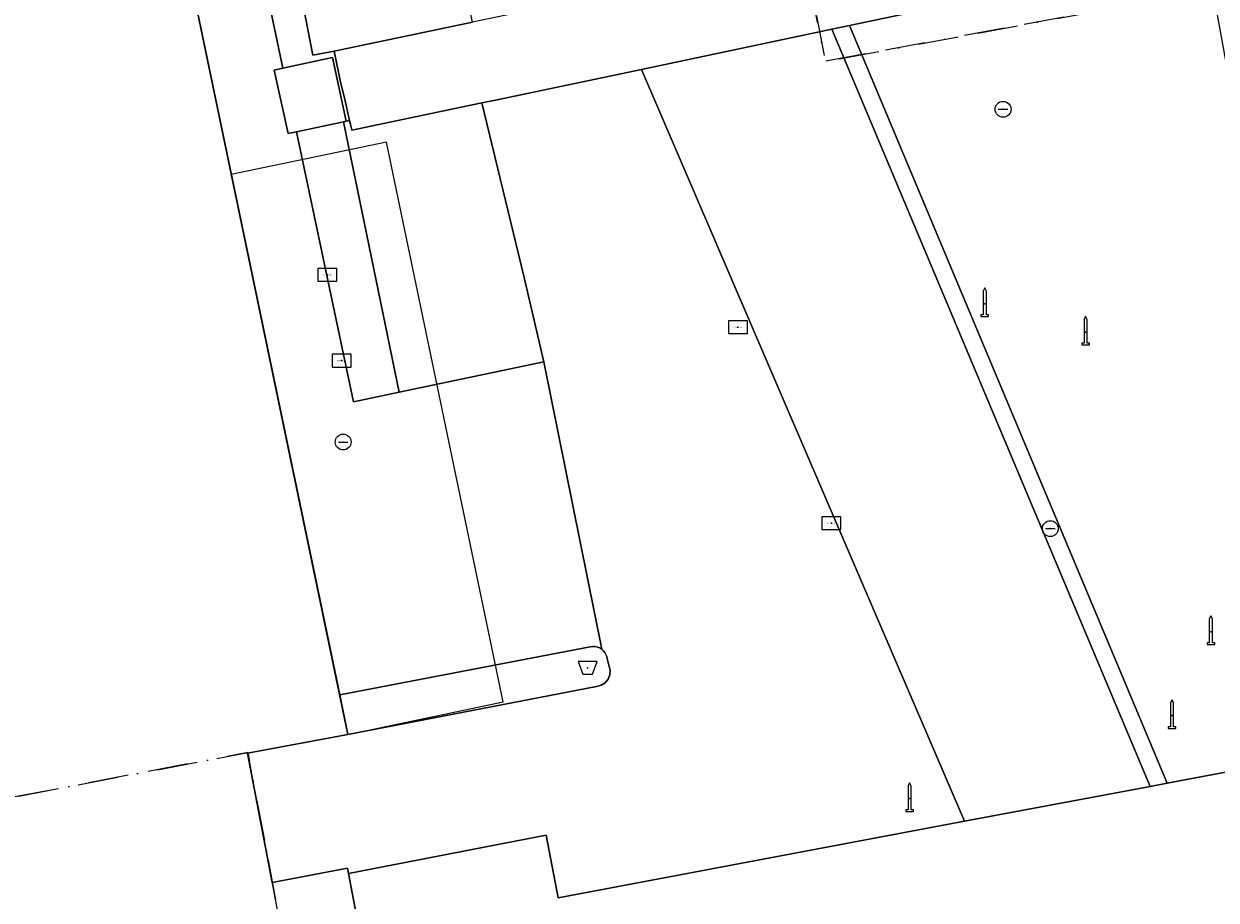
# Model space of a CAD drawing. Header units: millimetres. Extents: x 164728506 to 164943506, y 402859234 to 403059398.
# Tile 11 of 14: x 164836238 to 164873813, y 403001008 to 403028603. Entities that reach past the tile are written whole.
import ezdxf
from ezdxf.enums import TextEntityAlignment as Align

# ---------------------------------------------------------------- set-up
doc = ezdxf.new("R2010")
doc.units = ezdxf.units.MM
doc.header["$LTSCALE"] = 100
doc.linetypes.add('BORDER', pattern=[44.45, 12.7, -6.35, 12.7, -6.35, 0, -6.35])
for name, color, linetype in [('BAK', 14, 'Continuous'), ('BORD', 8, 'Continuous'), ('GEBOUWINSTALLATIE', 7, 'Continuous'), ('K--L9000_PERCEEL', 210, 'BORDER'), ('OVERIGBOUWWERK', 7, 'Continuous'), ('PAAL', 14, 'Continuous'), ('PAND', 240, 'Continuous'), ('PUT', 8, 'Continuous'), ('WEGDEEL', 8, 'Continuous')]:
    doc.layers.add(name, color=color, linetype=linetype)
doc.styles.get("Standard").update_dxf_attribs({"font": 'arial.ttf'})

# ---------------------------------------------------------------- blocks, each defined once
blk = doc.blocks.new('verkeersbord')
at = {"flags": 128}
blk.add_lwpolyline([(-300, -200), (300, -200), (300, 200), (-300, 200), (-300, -200)], dxfattribs=at)
blk.add_point((0, 0))
blk.add_text('Verkeersbord', height=35).set_placement((0, 0), align=Align.MIDDLE_CENTER)
blk = doc.blocks.new('PAAL')
at = {"flags": 128}
blk.add_lwpolyline([(-120, -400), (120, -400), (120, -350), (50, -350), (50, 400), (0, 500), (-50, 400), (-50, -350), (-120, -350), (-120, -400)], dxfattribs=at)
blk.add_point((0, 0))
blk = doc.blocks.new('PUT')
at = {"flags": 128}
blk.add_lwpolyline([(-150, 0), (150, 0)], dxfattribs=at)
blk.add_circle((0, 0), 250)
blk.add_point((0, 0))
blk = doc.blocks.new('BAK')
at = {"flags": 128}
blk.add_lwpolyline([(-150, -200), (150, -200), (300, 200), (-300, 200), (-150, -200)], dxfattribs=at)
blk.add_point((0, 0))

msp = doc.modelspace()

# ---------------------------------------------------------------- linework, layer by layer
at = {"layer": 'GEBOUWINSTALLATIE', "flags": 128}
msp.add_lwpolyline([(164847670, 403024879), (164842775, 403023859), (164846451, 403006228), (164851346, 403007249), (164847670, 403024879)], dxfattribs=at)
at = {"layer": 'K--L9000_PERCEEL', "flags": 128}
for points in [[(164728506, 403040476.125252), (164729171, 403039335), (164735004, 403010031), (164739536, 402987305), (164737267, 402986879), (164735535, 402986565), (164741518, 402955704), (164747148, 402926452), (164747963, 402926229), (164748753, 402926007), (164754285, 402895241), (164760455, 402860816), (164760709.125431, 402859398), (164801639.096418, 402859398), (164801014, 402862784), (164813826, 402865135), (164816896, 402865698), (164815160.185277, 402859398), (164846862.306409, 402859398), (164913849, 402872140), (164914838, 402874023), (164928506, 402876621.118342), (164928506, 403039774.590729), (164861492, 403027425), (164855269.358473, 403059398), (164836509.14906, 403059398), (164837365, 403054238), (164835717, 403053917), (164737911, 403034876), (164737857, 403034866), (164732382, 403045816), (164731355, 403047870), (164728506, 403053568), (164728506, 403040476.125252)], [(164855269.358473, 403059398), (164861492, 403027425), (164928506, 403039774.590729), (164928506, 403059398), (164855269.358473, 403059398)], [(164792075, 402992578), (164791862, 402992558), (164796039, 402970610), (164805424, 402972393), (164806607, 402966089), (164822568, 402969313), (164823636, 402964093), (164828144, 402942551), (164835805, 402905814), (164836407, 402903775), (164839276, 402890102), (164841442, 402879520), (164841499, 402879243), (164866222, 402883916), (164846191, 402990367), (164843294, 403005657), (164833049, 403003703), (164818493, 403000917), (164819108, 402997718), (164811928, 402996315), (164792075, 402992578)], [(164791862, 402992558), (164792075, 402992578), (164811928, 402996315), (164819108, 402997718), (164818493, 403000917), (164833049, 403003703), (164843294, 403005657), (164846191, 402990367), (164866222, 402883916), (164841499, 402879243), (164841442, 402879520), (164839276, 402890102), (164836407, 402903775), (164835805, 402905814), (164828144, 402942551), (164823636, 402964093), (164822568, 402969313), (164806607, 402966089), (164805424, 402972393), (164796039, 402970610), (164791862, 402992558)]]:
    msp.add_lwpolyline(points, dxfattribs=at)
at = {"layer": 'OVERIGBOUWWERK', "flags": 128}
msp.add_lwpolyline([(164845964, 403027542), (164844400, 403027205), (164844129, 403027147), (164844564, 403025147), (164844833, 403025205), (164846307, 403025523), (164846400, 403025543), (164845964, 403027542)], dxfattribs=at)
at = {"layer": 'PAND', "flags": 128}
msp.add_lwpolyline([(164864051, 402986453), (164863909, 402986427), (164863107, 402990732), (164863029, 402990718), (164862563, 402993272), (164859400, 402992684), (164859363, 402992859), (164846186, 402990355), (164845392, 402994540), (164847770, 402994991), (164846438, 403002019), (164844059, 403001568), (164843287, 403005640), (164846451, 403006228), (164840350, 403035489), (164839567, 403035333), (164838510, 403040409), (164840732, 403040872), (164839368, 403047391), (164837152, 403046935), (164836516, 403049987), (164800890, 403042919)], dxfattribs=at)
at = {"layer": 'WEGDEEL', "flags": 128}
for points in [[(164840356, 403049838), (164840566, 403049625), (164840747, 403049389), (164840898, 403049131), (164841016, 403048857), (164841099, 403048570), (164842885, 403040251), (164845347, 403027619), (164846015, 403027748), (164850373, 403028658), (164850374, 403028658), (164847848, 403040747), (164845747, 403050896), (164840356, 403049838)], [(164842549, 403036018), (164844400, 403027205), (164845964, 403027542), (164846400, 403025543), (164846498, 403025565), (164846338, 403026272), (164846223, 403026727), (164846015, 403027748), (164845347, 403027619), (164842885, 403040251)], [(164852628, 403017963), (164848066, 403017006), (164846630, 403016704), (164844833, 403025205), (164844564, 403025147), (164844129, 403027147), (164844400, 403027205), (164842549, 403036018), (164840350, 403035489), (164846192, 403007471), (164854090, 403008986), (164854166, 403008997), (164854242, 403008995), (164854317, 403008979), (164854387, 403008950), (164854452, 403008910), (164852628, 403017963)], [(164873493, 403030911), (164873301, 403031971), (164873228, 403032373), (164873036, 403033434), (164854912, 403029614), (164850374, 403028658), (164850373, 403028658), (164846015, 403027748), (164846223, 403026727), (164846338, 403026272), (164846498, 403025565), (164846569, 403025253), (164850675, 403026112), (164851105, 403026202), (164855706, 403027170), (164861702, 403028431), (164862259, 403028548), (164873493, 403030911)], [(164874330, 403026290), (164873493, 403030911), (164862259, 403028548), (164872269, 403004691), (164883198, 403006745)], [(164861702, 403028431), (164855706, 403027170), (164865881, 403003491), (164871735, 403004591), (164861702, 403028431)], [(164862259, 403028548), (164861702, 403028431), (164871735, 403004591), (164872269, 403004691), (164862259, 403028548)], [(164855706, 403027170), (164851105, 403026202), (164850675, 403026112), (164851990, 403020658), (164852628, 403017963), (164854452, 403008910), (164854505, 403008862), (164854549, 403008807), (164854583, 403008745), (164854607, 403008678), (164854620, 403008608), (164854714, 403008249), (164854704, 403008102), (164854650, 403007966), (164854556, 403007853), (164854432, 403007774), (164854289, 403007738), (164846451, 403006228), (164843287, 403005640), (164844059, 403001568), (164846438, 403002019), (164846470, 403001852), (164850743, 403002675), (164852701, 403003052), (164853074, 403001085), (164865881, 403003491), (164855706, 403027170)], [(164850675, 403026112), (164846569, 403025253), (164846498, 403025565), (164846400, 403025543), (164846307, 403025523), (164848066, 403017006), (164852628, 403017963), (164851990, 403020658), (164850675, 403026112)], [(164846307, 403025523), (164844833, 403025205), (164846630, 403016704), (164848066, 403017006), (164846307, 403025523)], [(164928506, 403015207.93932), (164927067, 403014939), (164920564, 403013724), (164920558, 403013723), (164911098, 403011967), (164909542, 403011678), (164905405, 403010911), (164905393, 403010909), (164895228, 403009002), (164889723, 403007969), (164884851, 403007055), (164883198, 403006745), (164872269, 403004691), (164871735, 403004591), (164865881, 403003491), (164853074, 403001085), (164852701, 403003052), (164850743, 403002675), (164846470, 403001852), (164847579, 402995999)], [(164854620, 403008608), (164854607, 403008678), (164854583, 403008745), (164854549, 403008807), (164854505, 403008862), (164854452, 403008910), (164854387, 403008950), (164854317, 403008979), (164854242, 403008995), (164854166, 403008997), (164854090, 403008986), (164846192, 403007471), (164846451, 403006228), (164854289, 403007738), (164854432, 403007774), (164854556, 403007853), (164854650, 403007966), (164854704, 403008102), (164854714, 403008249), (164854620, 403008608)]]:
    msp.add_lwpolyline(points, dxfattribs=at)

# ---------------------------------------------------------------- block references
at = {"layer": 'BAK'}
msp.add_blockref('BAK', (164854004, 403008328), dxfattribs=at)
at = {"layer": 'BORD'}
for p in [(164845804, 403020699), (164858740, 403019051), (164846249, 403017997), (164861686, 403012878)]:
    msp.add_blockref('verkeersbord', p, dxfattribs=at)
at = {"layer": 'PAAL'}
for p in [(164866521, 403019786), (164869700, 403018893), (164873648, 403009462), (164872424, 403006818), (164864154, 403004204)]:
    msp.add_blockref('PAAL', p, dxfattribs=at)
at = {"layer": 'PUT'}
for p in [(164867098, 403025913), (164846302, 403015434), (164868586, 403012707)]:
    msp.add_blockref('PUT', p, dxfattribs=at)

doc.saveas('drawing.dxf')
